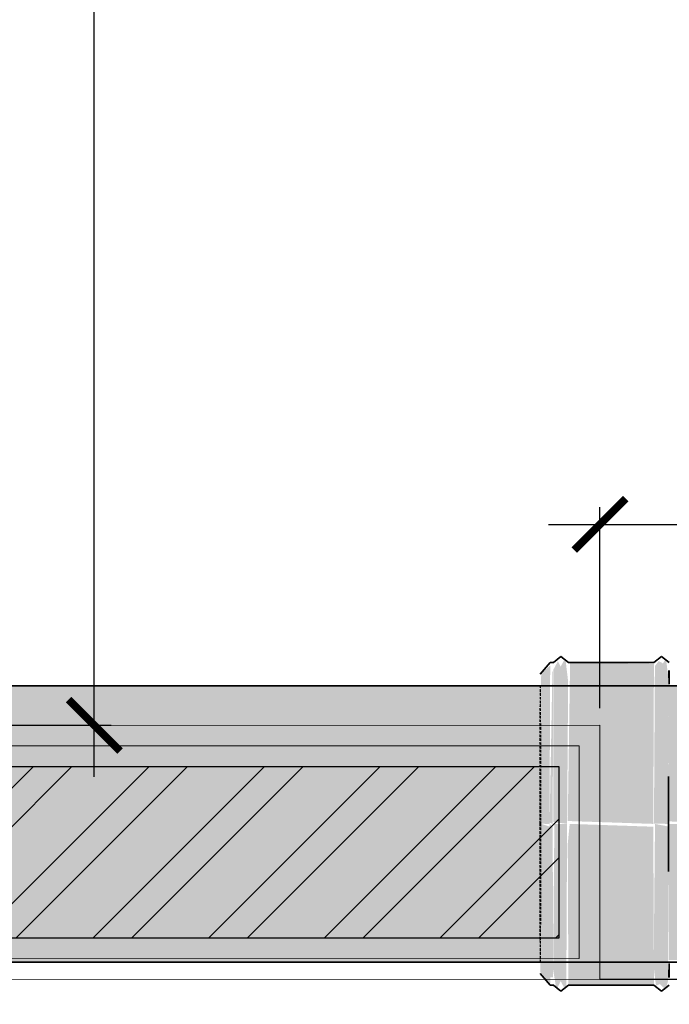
# Model space of a CAD drawing. Header units: millimetres. Extents: x 3501050 to 3719646, y 122984 to 158395.
# Tile 68 of 76: x 3524946 to 3525325, y 152300 to 152874. Entities that reach past the tile are written whole.
import ezdxf

# ---------------------------------------------------------------- set-up
doc = ezdxf.new("R2010")
doc.units = ezdxf.units.MM
doc.header["$PDMODE"] = 2
doc.linetypes.add('( Hidden )', pattern=[0.375, 0.25, -0.125])
doc.linetypes.add('Hidden 1_5', pattern=[2.2, 1.5, -0.7])
doc.layers.get('0').update_dxf_attribs({"color": 8})
doc.layers.get('DEFPOINTS').update_dxf_attribs({"color": 8, "lineweight": 18})
for name, color, linetype, lineweight in [('02_EQUIPMENT-TEXT', 7, 'Continuous', 0), ('A-DETL', 90, 'Continuous', 15), ('A-Dimension', 42, 'Continuous', 9), ('A-WALL', 12, 'Continuous', 30), ('A-Wall Hatch', 8, 'Continuous', 5), ('KIOSK', 10, 'Continuous', 5), ('P-PIPE', 1, 'Continuous', 35), ('PLASTER', 252, 'Continuous', 9), ('tile finish', 32, 'Continuous', 9)]:
    doc.layers.add(name, color=color, linetype=linetype, lineweight=lineweight)
doc.layers.add('Baricating', color=7, linetype='Continuous')
doc.styles.add('A-ANNO-DIM bold', font='GOTHIC.TTF')
doc.styles.add('PDF Arial', font='arial.ttf')
doc.styles.get("Standard").update_dxf_attribs({"font": 'arial.ttf'})
doc.dimstyles.new('A-100mm-Bold', dxfattribs={"dimtxt": 80, "dimasz": 50, "dimexe": 100, "dimexo": 10, "dimgap": 50, "dimtad": 1, "dimdec": 0, "dimzin": 12, "dimdsep": 46, "dimtxsty": 'A-ANNO-DIM bold', "dimblk": 'ARCHTICK', "dimcen": 0, "dimdle": 100, "dimclrd": 8, "dimclre": 8, "dimclrt": 211, "dimadec": 0, "dimazin": 0, "dimtfac": 1, "dimtdec": 0, "dimtix": 1, "dimtmove": 2, "dimatfit": 3, "dimldrblk": 'DOT', "dimfxl": 500, "dimtvp": 1, "dimtolj": 1, "dimtzin": 0, "dimarcsym": 0})

# ---------------------------------------------------------------- blocks, each defined once
blk = doc.blocks.new('_ARCHTICK')
at = {"color": 0, "linetype": 'ByBlock', "const_width": 0.15}
blk.add_lwpolyline([(-0.5, -0.5), (0.5, 0.5)], dxfattribs=at)
blk = doc.blocks.new('*D94')
at = {"layer": 'A-Dimension', "color": 8, "linetype": '( Hidden )', "lineweight": -2, "transparency": 16777216}
for p, q in [((3525284.46, 152472.73), (3525284.46, 152589.82)), ((3526184.43, 152429.82), (3526184.43, 152589.82))]:
    blk.add_line(p, q, dxfattribs=at)
at = {"layer": 'A-Dimension', "color": 8, "lineweight": -2, "transparency": 16777216}
blk.add_line((3525254.46, 152579.82), (3526214.43, 152579.82), dxfattribs=at)
at = {"layer": 'DEFPOINTS', "color": 0, "transparency": 16777216}
for p in [(3526184.43, 152579.82), (3525284.46, 152462.73), (3526184.43, 152314.73)]:
    blk.add_point(p, dxfattribs=at)
at = {"layer": 'A-Dimension', "color": 8, "lineweight": -2, "transparency": 16777216, "xscale": 30, "yscale": 30, "zscale": 30, "rotation": 180}
blk.add_blockref('_ARCHTICK', (3525284.46, 152579.82), dxfattribs=at)
at = {"layer": 'A-Dimension', "color": 8, "lineweight": -2, "transparency": 16777216, "xscale": 30, "yscale": 30, "zscale": 30}
blk.add_blockref('_ARCHTICK', (3526184.43, 152579.82), dxfattribs=at)
at = {"layer": 'A-Dimension', "transparency": 16777216, "char_height": 80, "attachment_point": 5}
for s, insert in [('\\A1;900', (3525734.45, 152630.67)), ('\\A1;[2\'-11"]', (3525734.45, 152518.55))]:
    blk.add_mtext(s, dxfattribs=dict(at, insert=insert))
blk = doc.blocks.new('_Dot')
at = {"color": 0, "linetype": 'ByBlock', "lineweight": -2}
blk.add_line((-0.5, 0), (-1, 0), dxfattribs=at)
at = {"color": 0, "linetype": 'ByBlock', "const_width": 0.5}
blk.add_lwpolyline([(-0.25, 0, 1), (0.25, 0, 1)], format="xyb", close=True, dxfattribs=at)
blk = doc.blocks.new('ea')
at = {"layer": 'P-PIPE', "lineweight": 5, "true_color": 0xff5c5c, "transparency": 33554559}
for points in [[(3643660.98, 153176.19), (3643652.94, 153177.27), (3643652.96, 153266.05), (3643655.66, 153271.02), (3643657.21, 153267.84), (3643659.93, 153272.87), (3643661.57, 153259.23), (3643660.98, 153176.46)], [(3643660.98, 153176.19), (3643652.94, 153177.27), (3643652.96, 153266.05), (3643655.66, 153271.02), (3643657.21, 153267.84), (3643659.93, 153272.87), (3643661.57, 153259.23), (3643660.98, 153176.46)], [(3643660.98, 153176.19), (3643652.94, 153177.27), (3643652.96, 153266.05), (3643655.66, 153271.02), (3643657.21, 153267.84), (3643659.93, 153272.87), (3643661.57, 153259.23), (3643660.98, 153176.46)], [(3643711.2, 153176.19), (3643661.36, 153177.86), (3643662.72, 153270.19), (3643711.56, 153269.41), (3643711.21, 153186.62), (3643711.2, 153177.04)], [(3643711.2, 153176.19), (3643661.36, 153177.86), (3643662.72, 153270.19), (3643711.56, 153269.41), (3643711.21, 153186.62), (3643711.2, 153177.04)], [(3643711.2, 153176.19), (3643661.36, 153177.86), (3643662.72, 153270.19), (3643711.56, 153269.41), (3643711.21, 153186.62), (3643711.2, 153177.04)], [(3643719.6, 153176.19), (3643711.57, 153176.35), (3643712.12, 153268.1), (3643714.28, 153271.02), (3643716.84, 153269.69), (3643718.55, 153272.87), (3643720.19, 153259.23), (3643719.6, 153176.46)], [(3643719.6, 153176.19), (3643711.57, 153176.35), (3643712.12, 153268.1), (3643714.28, 153271.02), (3643716.84, 153269.69), (3643718.55, 153272.87), (3643720.19, 153259.23), (3643719.6, 153176.46)], [(3643719.6, 153176.19), (3643711.57, 153176.35), (3643712.12, 153268.1), (3643714.28, 153271.02), (3643716.84, 153269.69), (3643718.55, 153272.87), (3643720.19, 153259.23), (3643719.6, 153176.46)], [(3643650.8, 153176.19), (3643645, 153176.25), (3643645.88, 153263.99), (3643651.13, 153268.48), (3643650.81, 153196.68), (3643650.8, 153176.21)], [(3643650.8, 153176.19), (3643645, 153176.25), (3643645.88, 153263.99), (3643651.13, 153268.48), (3643650.81, 153196.68), (3643650.8, 153176.21)], [(3643650.8, 153176.19), (3643645, 153176.25), (3643645.88, 153263.99), (3643651.13, 153268.48), (3643650.81, 153196.68), (3643650.8, 153176.21)], [(3643652.58, 153176.19), (3643650.8, 153176.98), (3643652.41, 153265.58), (3643652.83, 153264), (3643652.58, 153176.22)], [(3643652.58, 153176.19), (3643650.8, 153176.98), (3643652.41, 153265.58), (3643652.83, 153264), (3643652.58, 153176.22)], [(3643652.58, 153176.19), (3643650.8, 153176.98), (3643652.41, 153265.58), (3643652.83, 153264), (3643652.58, 153176.22)], [(3643720.5, 153256.69), (3643720.18, 153257.8), (3643720.5, 153257.06)], [(3643720.5, 153256.69), (3643720.18, 153257.8), (3643720.5, 153257.06)], [(3643720.5, 153256.69), (3643720.18, 153257.8), (3643720.5, 153257.06)], [(3643652.84, 153086.8), (3643651.06, 153086.8), (3643650.8, 153176.19), (3643652.58, 153174.54), (3643652.84, 153086.91)], [(3643652.84, 153086.8), (3643651.06, 153086.8), (3643650.8, 153176.19), (3643652.58, 153174.54), (3643652.84, 153086.91)], [(3643652.84, 153086.8), (3643651.06, 153086.8), (3643650.8, 153176.19), (3643652.58, 153174.54), (3643652.84, 153086.91)], [(3643659.93, 153079.51), (3643657.21, 153084.54), (3643654.76, 153079.51), (3643652.81, 153091.23), (3643653.56, 153176.19), (3643660.98, 153176.03), (3643660.52, 153082.05), (3643660.14, 153080.4)], [(3643659.93, 153079.51), (3643657.21, 153084.54), (3643654.76, 153079.51), (3643652.81, 153091.23), (3643653.56, 153176.19), (3643660.98, 153176.03), (3643660.52, 153082.05), (3643660.14, 153080.4)], [(3643659.93, 153079.51), (3643657.21, 153084.54), (3643654.76, 153079.51), (3643652.81, 153091.23), (3643653.56, 153176.19), (3643660.98, 153176.03), (3643660.52, 153082.05), (3643660.14, 153080.4)], [(3643711.58, 153082.2), (3643661.72, 153082.57), (3643661.36, 153164.73), (3643662.49, 153176.19), (3643711.2, 153174.54), (3643711.56, 153082.89)], [(3643711.58, 153082.2), (3643661.72, 153082.57), (3643661.36, 153164.73), (3643662.49, 153176.19), (3643711.2, 153174.54), (3643711.56, 153082.89)], [(3643711.58, 153082.2), (3643661.72, 153082.57), (3643661.36, 153164.73), (3643662.49, 153176.19), (3643711.2, 153174.54), (3643711.56, 153082.89)], [(3643718.55, 153079.51), (3643715, 153082.83), (3643712.76, 153081.86), (3643711.41, 153093.19), (3643712.18, 153176.19), (3643719.62, 153174.72), (3643719.8, 153084.91)], [(3643718.55, 153079.51), (3643715, 153082.83), (3643712.76, 153081.86), (3643711.41, 153093.19), (3643712.18, 153176.19), (3643719.62, 153174.72), (3643719.8, 153084.91)], [(3643718.55, 153079.51), (3643715, 153082.83), (3643712.76, 153081.86), (3643711.41, 153093.19), (3643712.18, 153176.19), (3643719.62, 153174.72), (3643719.8, 153084.91)], [(3643784.35, 153095.69), (3643720.16, 153096.97), (3643719.6, 153176.19), (3643750.87, 153176.19), (3643753.3, 153146.4), (3643759.14, 153123.24), (3643768.23, 153105.67), (3643778.75, 153096.82)], [(3643784.35, 153095.69), (3643720.16, 153096.97), (3643719.6, 153176.19), (3643750.87, 153176.19), (3643753.3, 153146.4), (3643759.14, 153123.24), (3643768.23, 153105.67), (3643778.75, 153096.82)], [(3643784.35, 153095.69), (3643720.16, 153096.97), (3643719.6, 153176.19), (3643750.87, 153176.19), (3643753.3, 153146.4), (3643759.14, 153123.24), (3643768.23, 153105.67), (3643778.75, 153096.82)], [(3643720.35, 153086.69), (3643720.23, 153088.04), (3643720.36, 153086.85)], [(3643720.35, 153086.69), (3643720.23, 153088.04), (3643720.36, 153086.85)], [(3643720.35, 153086.69), (3643720.23, 153088.04), (3643720.36, 153086.85)]]:
    blk.add_hatch(color=11, dxfattribs=at).paths.add_polyline_path(points, flags=0)
blk.add_hatch(color=11, dxfattribs=at).paths.add_polyline_path([(3643645.23, 153095.69), (3636772.67, 153095.39), (3636772.35, 153256.99), (3643645.01, 153256.08), (3643645.22, 153095.99)])
h = blk.add_hatch(color=11, dxfattribs=at)
h.paths.add_polyline_path([(3643750.87, 153176.19), (3643719.62, 153177.7), (3643720.17, 153256.69), (3643778.75, 153255.56), (3643772.88, 153251.73), (3643768.1, 153246.57), (3643759.14, 153229.14), (3643753.05, 153204.72), (3643751.43, 153190.73)], flags=0)
h.paths.add_polyline_path([(3643711.57, 153176.19), (3643711.2, 153177.04), (3643711.57, 153176.35)], flags=0)
h.paths.add_polyline_path([(3643661.36, 153176.19), (3643661, 153177.7), (3643661.36, 153176.35)], flags=0)
h.paths.add_polyline_path([(3643652.95, 153176.19), (3643652.58, 153177.22), (3643652.95, 153176.22)], flags=0)
h = blk.add_hatch(color=11, dxfattribs=at)
h.paths.add_polyline_path([(3643750.87, 153176.19), (3643719.62, 153177.7), (3643720.17, 153256.69), (3643778.75, 153255.56), (3643772.88, 153251.73), (3643768.1, 153246.57), (3643759.14, 153229.14), (3643753.05, 153204.72), (3643751.43, 153190.73)], flags=0)
h.paths.add_polyline_path([(3643711.57, 153176.19), (3643711.2, 153177.04), (3643711.57, 153176.35)], flags=0)
h.paths.add_polyline_path([(3643661.36, 153176.19), (3643661, 153177.7), (3643661.36, 153176.35)], flags=0)
h.paths.add_polyline_path([(3643652.95, 153176.19), (3643652.58, 153177.22), (3643652.95, 153176.22)], flags=0)
h = blk.add_hatch(color=11, dxfattribs=at)
h.paths.add_polyline_path([(3643750.87, 153176.19), (3643719.62, 153177.7), (3643720.17, 153256.69), (3643778.75, 153255.56), (3643772.88, 153251.73), (3643768.1, 153246.57), (3643759.14, 153229.14), (3643753.05, 153204.72), (3643751.43, 153190.73)], flags=0)
h.paths.add_polyline_path([(3643711.57, 153176.19), (3643711.2, 153177.04), (3643711.57, 153176.35)], flags=0)
h.paths.add_polyline_path([(3643661.36, 153176.19), (3643661, 153177.7), (3643661.36, 153176.35)], flags=0)
h.paths.add_polyline_path([(3643652.95, 153176.19), (3643652.58, 153177.22), (3643652.95, 153176.22)], flags=0)
at = {"layer": 'P-PIPE', "true_color": 0xff5c5c, "transparency": 33554559}
blk.add_hatch(color=11, dxfattribs=at).paths.add_polyline_path([(3643651.17, 153082.2), (3643645.33, 153089.93), (3643645.01, 153171.72), (3643646.13, 153176.19), (3643650.8, 153174.64), (3643651.17, 153082.25)], flags=0)
blk.add_hatch(color=11, dxfattribs=at).paths.add_polyline_path([(3643651.17, 153082.2), (3643645.33, 153089.93), (3643645.01, 153171.72), (3643646.13, 153176.19), (3643650.8, 153174.64), (3643651.17, 153082.25)], flags=0)
blk.add_hatch(color=11, dxfattribs=at).paths.add_polyline_path([(3643651.17, 153082.2), (3643645.33, 153089.93), (3643645.01, 153171.72), (3643646.13, 153176.19), (3643650.8, 153174.64), (3643651.17, 153082.25)], flags=0)
at = {"layer": 'A-DETL', "color": 1, "linetype": 'Hidden 1_5', "lineweight": 5, "true_color": 0xff0000, "extrusion": (0, 0, -1)}
for start_param, end_param in [(4.712389, 6.283185), (4.712389, 6.283185), (4.712389, 6.283185), (0, 1.570796), (0, 1.570796), (0, 1.570796), (3.141593, 4.712389), (3.141593, 4.712389), (3.141593, 4.712389), (1.570796, 3.141593), (1.570796, 3.141593), (1.570796, 3.141593)]:
    blk.add_ellipse((3643645.35, 153176.19), major_axis=(0, 80.5), ratio=0.004, start_param=start_param, end_param=end_param, dxfattribs=at)
at = {"layer": 'P-PIPE', "color": 1, "true_color": 0xff0000}
for p, q in [((3643645.35, 153263.36), (3643651.17, 153270.18)), ((3643645.35, 153263.36), (3643651.17, 153270.18)), ((3643645.35, 153263.36), (3643651.17, 153270.18)), ((3643651.17, 153270.19), (3643652.96, 153270.19)), ((3643651.17, 153270.19), (3643652.96, 153270.19)), ((3643651.17, 153270.19), (3643652.96, 153270.19)), ((3643657.35, 153273.69), (3643652.95, 153270.17)), ((3643657.35, 153273.69), (3643652.95, 153270.17)), ((3643657.35, 153273.69), (3643652.95, 153270.17)), ((3643657.35, 153273.69), (3643661.74, 153270.17)), ((3643657.35, 153273.69), (3643661.74, 153270.17)), ((3643657.35, 153273.69), (3643661.74, 153270.17)), ((3643661.73, 153270.19), (3643711.58, 153270.19)), ((3643661.73, 153270.19), (3643711.58, 153270.19)), ((3643661.73, 153270.19), (3643711.58, 153270.19)), ((3643715.97, 153273.69), (3643711.57, 153270.17)), ((3643715.97, 153273.69), (3643711.57, 153270.17)), ((3643715.97, 153273.69), (3643711.57, 153270.17)), ((3643715.97, 153273.69), (3643720.36, 153270.17)), ((3643715.97, 153273.69), (3643720.36, 153270.17)), ((3643715.97, 153273.69), (3643720.36, 153270.17)), ((3636775.72, 153256.69), (3644159.3, 153256.69)), ((3636775.72, 153256.69), (3644159.3, 153256.69)), ((3636775.72, 153256.69), (3644159.3, 153256.69)), ((3643645.35, 153256.69), (3643650.49, 153256.69)), ((3643645.35, 153256.69), (3643650.49, 153256.69)), ((3643645.35, 153256.69), (3643650.49, 153256.69)), ((3644159.3, 153095.69), (3636775.72, 153095.69)), ((3644159.3, 153095.69), (3636775.72, 153095.69)), ((3644159.3, 153095.69), (3636775.72, 153095.69)), ((3643650.49, 153095.69), (3643645.35, 153095.69)), ((3643650.49, 153095.69), (3643645.35, 153095.69)), ((3643650.49, 153095.69), (3643645.35, 153095.69)), ((3643651.17, 153082.2), (3643645.35, 153089.02)), ((3643651.17, 153082.2), (3643645.35, 153089.02)), ((3643651.17, 153082.2), (3643645.35, 153089.02)), ((3643652.96, 153082.2), (3643651.17, 153082.2)), ((3643652.96, 153082.2), (3643651.17, 153082.2)), ((3643652.96, 153082.2), (3643651.17, 153082.2)), ((3643657.35, 153078.69), (3643652.95, 153082.21)), ((3643657.35, 153078.69), (3643652.95, 153082.21)), ((3643657.35, 153078.69), (3643652.95, 153082.21)), ((3643657.35, 153078.69), (3643661.74, 153082.21)), ((3643657.35, 153078.69), (3643661.74, 153082.21)), ((3643657.35, 153078.69), (3643661.74, 153082.21)), ((3643711.58, 153082.2), (3643661.73, 153082.2)), ((3643711.58, 153082.2), (3643661.73, 153082.2)), ((3643711.58, 153082.2), (3643661.73, 153082.2)), ((3643715.97, 153078.69), (3643711.57, 153082.21)), ((3643715.97, 153078.69), (3643711.57, 153082.21)), ((3643715.97, 153078.69), (3643711.57, 153082.21)), ((3643715.97, 153078.69), (3643720.36, 153082.21)), ((3643715.97, 153078.69), (3643720.36, 153082.21)), ((3643715.97, 153078.69), (3643720.36, 153082.21))]:
    blk.add_line(p, q, dxfattribs=at)
at = {"layer": 'P-PIPE', "color": 7, "extrusion": (0, 0, -1)}
for start_param, end_param in [(5.969026, 6.227931), (5.969026, 6.227931), (5.969026, 6.227931), (0.062104, 0.42832), (0.062104, 0.42832), (0.062104, 0.42832), (4.712389, 5.026548), (4.712389, 5.026548), (4.712389, 5.026548), (4.39823, 4.712389), (4.39823, 4.712389), (4.39823, 4.712389), (2.713272, 3.141593), (2.713272, 3.141593), (2.713272, 3.141593), (3.141593, 3.455752), (3.141593, 3.455752), (3.141593, 3.455752)]:
    blk.add_ellipse((3643720.35, 153176.19), major_axis=(0, 89.5), ratio=0.004, start_param=start_param, end_param=end_param, dxfattribs=at)
blk = doc.blocks.new('A$Cca2f4f65')
blk.add_blockref('ea', (-3630331.05, -154789.54))
blk = doc.blocks.new('*D100')
at = {"layer": 'A-Dimension', "color": 8, "lineweight": -2, "transparency": 16777216}
blk.add_line((3524989.86, 152432.71), (3524989.86, 153854.38), dxfattribs=at)
at = {"layer": 'A-Dimension', "color": 8, "linetype": '( Hidden )', "lineweight": -2, "transparency": 16777216}
for p, q in [((3524892.51, 153824.38), (3524999.86, 153824.38)), ((3524880.58, 152462.71), (3524999.86, 152462.71))]:
    blk.add_line(p, q, dxfattribs=at)
at = {"layer": 'DEFPOINTS', "color": 0, "transparency": 16777216}
for p in [(3524882.51, 153824.38), (3524989.86, 153824.38), (3524870.58, 152462.71)]:
    blk.add_point(p, dxfattribs=at)
at = {"layer": 'A-Dimension', "color": 8, "lineweight": -2, "transparency": 16777216, "xscale": 30, "yscale": 30, "zscale": 30}
for p, rotation in [((3524989.86, 153824.38), 90), ((3524989.86, 152462.71), 270)]:
    blk.add_blockref('_ARCHTICK', p, dxfattribs=dict(at, rotation=rotation))
at = {"layer": 'A-Dimension', "transparency": 16777216, "char_height": 80, "attachment_point": 5, "rotation": 90}
for s, insert in [('\\A1;[4\'-6"]', (3525051.13, 153143.55)), ('\\A1;1362', (3524938.99, 153143.55))]:
    blk.add_mtext(s, dxfattribs=dict(at, insert=insert))

msp = doc.modelspace()

# ---------------------------------------------------------------- hatches: boundary and pattern name
at = {"layer": 'A-Wall Hatch', "ltscale": 0.25}
h = msp.add_hatch(dxfattribs=at)
h.set_pattern_fill('ANSI32', color=256, scale=5)
h.set_pattern_definition([(45, (-22.557, -294.943), (-33.67596045, 33.67596045), []), (45, (-0.106, -294.943), (-33.67596045, 33.67596045), [])])
h.paths.add_polyline_path([(3525260.46, 152338.73), (3523963.59, 152338.68), (3523963.59, 152438.68), (3525260.46, 152438.73)])

# ---------------------------------------------------------------- linework, layer by layer
at = {"layer": 'A-WALL', "ltscale": 0.25}
msp.add_lwpolyline([(3525260.46, 152338.73), (3523963.59, 152338.68), (3523963.59, 152438.68), (3525260.46, 152438.73)], close=True, dxfattribs=at)
at = {"layer": 'Baricating'}
msp.add_line((3525284.46, 152314.73), (3526184.43, 152314.73), dxfattribs=at)
at = {"layer": 'PLASTER'}
msp.add_lwpolyline([(3525272.46, 152326.73), (3523951.59, 152326.68), (3523951.59, 152450.68), (3525272.46, 152450.73)], close=True, dxfattribs=at)
at = {"layer": 'tile finish'}
msp.add_lwpolyline([(3525284.46, 152314.73), (3523939.59, 152314.68), (3523939.59, 152462.68), (3525284.46, 152462.73)], close=True, dxfattribs=at)

# ---------------------------------------------------------------- block references
at = {"layer": 'KIOSK'}
msp.add_blockref('A$Cca2f4f65', (3511935.43, 154018.62), dxfattribs=at)

# ---------------------------------------------------------------- texts
at = {"layer": '02_EQUIPMENT-TEXT', "insert": (3518302.59, 152507.93), "char_height": 60, "width": 657.776, "attachment_point": 1, "rotation": 0.01348, "style": 'PDF Arial'}
msp.add_mtext('\\pi69.32456;{\\C0;Dual Breading \\P\\pi226.7734;Table}', dxfattribs=at)

# ---------------------------------------------------------------- dimensions: what is measured, and where the dimension line sits
at = {"layer": 'A-Dimension'}
dim = msp.add_linear_dim(base=(3524989.86, 153824.38), p1=(3524870.58, 152462.71), p2=(3524882.51, 153824.38), angle=90, dimstyle='A-100mm-Bold', override={"dimtxt": 80, "dimasz": 30, "dimexe": 10, "dimgap": 10, "dimpost": '\\X', "dimtxsty": 'Standard', "dimdle": 30, "dimclrt": 256, "dimfxl": 150, "dimfxlon": 1, "dimtfill": 0, "dimarcsym": 2}, dxfattribs=at)
dim.commit()
dim.dimension.update_dxf_attribs({"geometry": '*D100', "text_midpoint": (3524989.86, 153143.55)})
dim = msp.add_linear_dim(base=(3526184.43, 152579.82), p1=(3525284.46, 152462.73), p2=(3526184.43, 152314.73), dimstyle='A-100mm-Bold', override={"dimtxt": 80, "dimasz": 30, "dimexe": 10, "dimgap": 10, "dimpost": '\\X', "dimtxsty": 'Standard', "dimdle": 30, "dimclrt": 256, "dimfxl": 150, "dimfxlon": 1, "dimtfill": 0, "dimarcsym": 2}, dxfattribs=at)
dim.commit()
dim.dimension.update_dxf_attribs({"geometry": '*D94', "text_midpoint": (3525734.45, 152579.82)})

doc.saveas('drawing.dxf')
